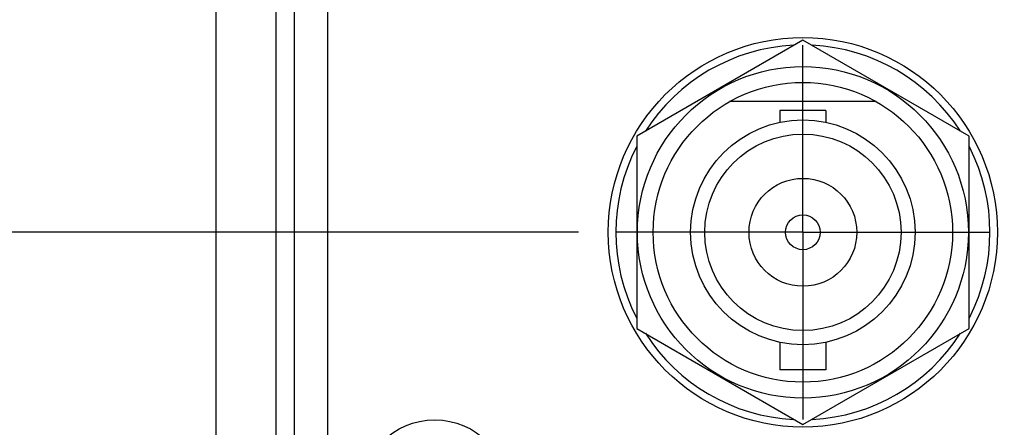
# Model space of a CAD drawing. Header units: inches. Extents: x 0 to 34, y 0 to 22.
# Tile 24 of 119: x 12.393 to 14.038, y 10.061 to 10.741. Entities that reach past the tile are written whole.
import ezdxf

# ---------------------------------------------------------------- set-up
doc = ezdxf.new("R2010")
doc.units = ezdxf.units.IN
doc.header["$LTSCALE"] = 1.87
doc.header["$MEASUREMENT"] = 0
doc.linetypes.add('CENTER', pattern=[0.6, 0.375, -0.075, 0.075, -0.075])
doc.layers.get('0').update_dxf_attribs({"linetype": 'CONTINUOUS'})
for name, color, linetype in [('DATUMCURVES', 7, 'CONTINUOUS'), ('DEFAULT_1', 7, 'CENTER'), ('DIMENSIONS', 7, 'CONTINUOUS')]:
    doc.layers.add(name, color=color, linetype=linetype)
doc.styles.get("Standard").update_dxf_attribs({"font": 'txt', "width": 0.8})
doc.dimstyles.new('DIMSTYLE_1', dxfattribs={"dimtxt": 0.125, "dimasz": 0.18, "dimexe": 0.18, "dimexo": 0.0625, "dimgap": 0.09, "dimtad": 0, "dimtih": 1, "dimtoh": 1, "dimdec": 3, "dimzin": 4, "dimdsep": 46, "dimtxsty": 'STANDARD', "dimblk": '_FILLED', "dimblk1": '_FILLED', "dimblk2": '_FILLED', "dimcen": 0.09, "dimadec": 0, "dimazin": 0, "dimtp": 0.001, "dimtm": 0.001, "dimtfac": 1, "dimtdec": 3, "dimtofl": 0, "dimtmove": 0, "dimatfit": 3, "dimldrblk": '_FILLED', "dimfxl": 1, "dimtolj": 1, "dimtzin": 4, "dimarcsym": 0})

# ---------------------------------------------------------------- blocks, each defined once
blk = doc.blocks.new('_FILLED')
at = {"color": 0, "linetype": 'BYBLOCK'}
blk.add_solid([(0, 0), (-1, 0.1736), (-1, -0.1736)], dxfattribs=at)
blk = doc.blocks.new('*D1')
at = {"layer": 'DIMENSIONS', "color": 2, "linetype": 'CONTINUOUS'}
for p, q in [((13.3262, 11.4859), (11.4358, 11.4859)), ((11.5608, 11.4859), (11.5608, 11.0958)), ((11.5608, 10.3859), (11.5608, 10.8458)), ((13.3262, 10.3859), (11.4358, 10.3859))]:
    blk.add_line(p, q, dxfattribs=at)
at = {"layer": 'DIMENSIONS', "color": 2, "linetype": 'CONTINUOUS', "xscale": 0.18, "yscale": 0.18, "zscale": 0.18}
for p, rotation in [((11.5608, 11.4859), 90), ((11.5608, 10.3859), 270)]:
    blk.add_blockref('_FILLED', p, dxfattribs=dict(at, rotation=rotation))
at = {"layer": 'DIMENSIONS', "color": 2, "linetype": 'CONTINUOUS', "width": 0.8}
for s, p in [('[', (11.6733, 10.9083)), (']', (12.2733, 10.9083)), ('4X ', (10.7483, 10.9083)), ('1.100', (11.0483, 10.9083)), ('27.94', (11.7733, 10.9083))]:
    blk.add_text(s, height=0.125, dxfattribs=at).set_placement(p)
blk = doc.blocks.new('*D4')
at = {"layer": 'DIMENSIONS', "color": 2, "linetype": 'CONTINUOUS'}
for p, q in [((13.3262, 10.3859), (11.4358, 10.3859)), ((11.5608, 10.3859), (11.5608, 9.3944)), ((11.5608, 8.0279), (11.5608, 9.1444)), ((16.0237, 8.0279), (11.4358, 8.0279))]:
    blk.add_line(p, q, dxfattribs=at)
at = {"layer": 'DIMENSIONS', "color": 2, "linetype": 'CONTINUOUS', "xscale": 0.18, "yscale": 0.18, "zscale": 0.18}
for p, rotation in [((11.5608, 10.3859), 90), ((11.5608, 8.0279), 270)]:
    blk.add_blockref('_FILLED', p, dxfattribs=dict(at, rotation=rotation))
at = {"layer": 'DIMENSIONS', "color": 2, "linetype": 'CONTINUOUS', "width": 0.8}
for s, p in [('[', (11.6733, 9.2069)), (']', (12.2733, 9.2069)), ('4X ', (10.7483, 9.2069)), ('2.358', (11.0483, 9.2069)), ('59.89', (11.7733, 9.2069))]:
    blk.add_text(s, height=0.125, dxfattribs=at).set_placement(p)

msp = doc.modelspace()

# ---------------------------------------------------------------- linework, layer by layer
at = {"color": 7, "linetype": 'CONTINUOUS'}
for p, q in [((12.7212, 9.0274), (12.7212, 18.6183)), ((12.8212, 9.015), (12.8212, 18.6307)), ((12.8512, 18.6334), (12.8512, 9.0123)), ((13.7012, 10.7063), (13.4237, 10.5461)), ((13.9787, 10.5461), (13.7012, 10.7063)), ((13.8236, 10.6039), (13.5788, 10.6039)), ((13.7397, 10.5891), (13.6627, 10.5891)), ((13.6627, 10.5891), (13.6627, 10.5694)), ((13.7397, 10.5891), (13.7397, 10.5694)), ((13.4237, 10.5461), (13.4237, 10.2256)), ((13.9787, 10.2256), (13.9787, 10.5461)), ((13.4237, 10.2256), (13.7012, 10.0654)), ((13.7012, 10.0654), (13.9787, 10.2256)), ((13.6627, 10.2024), (13.6627, 10.1566)), ((13.7397, 10.2024), (13.7397, 10.1566)), ((13.7397, 10.1566), (13.6627, 10.1566))]:
    msp.add_line(p, q, dxfattribs=at)
for centre, radius in [((13.7012, 10.3859), 0.325), ((13.7012, 10.3859), 0.2765), ((13.7012, 10.3859), 0.25), ((13.7012, 10.3859), 0.1875), ((13.7012, 10.3859), 0.164), ((13.7012, 10.3859), 0.09), ((13.7012, 10.3859), 0.029), ((13.0862, 9.9479), 0.125)]:
    msp.add_circle(centre, radius, dxfattribs=at)
for start, end in [(92.8821, 147.3645), (32.6355, 87.1179), (152.8684, 207.1316), (332.8684, 27.1316), (212.6355, 267.1179), (272.8821, 327.3645)]:
    msp.add_arc((13.7012, 10.3859), 0.3125, start, end, dxfattribs=at)
at = {"layer": 'DATUMCURVES', "color": 40, "linetype": 'CONTINUOUS'}
msp.add_open_spline([(12.9077, 9.6767, 0.8645), (12.9077, 9.9176, 0.8645), (12.9077, 11.4595, 0.8645), (12.9077, 13.0013, 0.8645), (12.9077, 14.3023, 0.8645)], degree=3, knots=[0, 0, 0, 0, 0.15625, 1, 1, 1, 1], dxfattribs=at)
at = {"layer": 'DEFAULT_1', "color": 7, "linetype": 'CENTER'}
for q in [(13.7012, 10.6984), (13.3887, 10.3859), (14.0137, 10.3859), (13.7012, 10.0734)]:
    msp.add_line((13.7012, 10.3859), q, dxfattribs=at)

# ---------------------------------------------------------------- dimensions: what is measured, and where the dimension line sits
at = {"layer": 'DIMENSIONS', "color": 2, "linetype": 'CONTINUOUS'}
for base, p2, angle, picture, middle in [((11.5608, 11.4859), (13.3262, 11.4859), 90, '*D1', (11.5608, 10.9708)), ((11.5608, 8.0279), (16.0237, 8.0279), 270, '*D4', (11.5608, 9.2694))]:
    dim = msp.add_linear_dim(base=base, p1=(13.3262, 10.3859), p2=p2, angle=angle, text='4X <>', dimstyle='DIMSTYLE_1', dxfattribs=at)
    dim.commit()
    dim.dimension.update_dxf_attribs({"geometry": picture, "text_midpoint": middle, "dimtype": 160})

doc.saveas('drawing.dxf')
